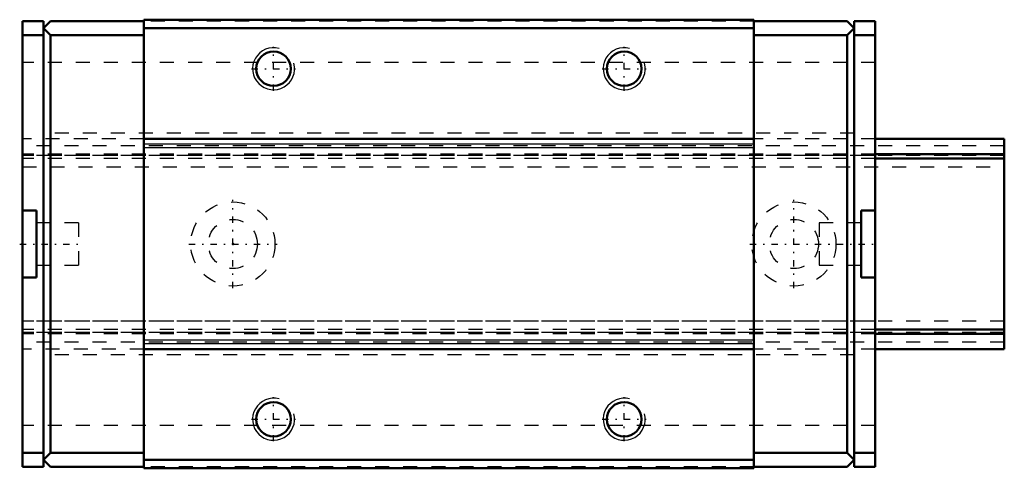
# Model space of a CAD drawing. Header units: millimetres. Extents: x -15.2 to 55, y -16 to 16.
import ezdxf

# ---------------------------------------------------------------- set-up
doc = ezdxf.new("R2010")
doc.units = ezdxf.units.MM
doc.linetypes.add('Center', pattern=[1.5, 0.45, -0.5, 0.05, -0.5])
doc.linetypes.add('Dashed', pattern=[2, 1, -1])
for name, color, linetype, lineweight in [('2d ConnectionPoints', 7, 'Continuous', 50), ('AM_0', 7, 'Continuous', 50), ('AM_4', 3, 'Continuous', 25), ('AM_5', 3, 'Continuous', 25), ('AM_7', 7, 'Center', 25), ('AM_9', 6, 'Dashed', 25)]:
    doc.layers.add(name, color=color, linetype=linetype, lineweight=lineweight)

# ---------------------------------------------------------------- blocks, each defined once
blk = doc.blocks.new('1_SRS15NSS1_Slider_0_in_SRS15NSS70LMG150W00001_4')
at = {"layer": 'AM_0'}
for p, q in [((-15, 15.9), (-15, -15.9)), ((-15, 15.9), (-13.5, 15.9)), ((-13, 15.9), (-13.5, 15.4)), ((-13.5, -15.9), (-13.5, 15.9)), ((-13, 15.9), (-6.35, 15.9)), ((37.15, 16), (-6.35, 16)), ((-6.35, 16), (-6.35, -16)), ((37.15, 16), (37.15, -16)), ((43.8, 15.9), (37.15, 15.9)), ((43.8, 15.9), (44.3, 15.4)), ((44.3, -15.9), (44.3, 15.9)), ((45.8, 15.9), (44.3, 15.9)), ((45.8, 15.9), (45.8, -15.9)), ((-15, 14.9), (-13.5, 14.9)), ((-13.5, 15.4), (-13, 14.9)), ((-13, 14.9), (-6.35, 14.9)), ((-13, 14.9), (-13, -14.9)), ((37.15, 15.4), (-6.35, 15.4)), ((43.8, 14.9), (37.15, 14.9)), ((44.3, 15.4), (43.8, 14.9)), ((43.8, 14.9), (43.8, -14.9)), ((45.8, 14.9), (44.3, 14.9)), ((37.15, 7.5), (-6.35, 7.5)), ((-15, 2.4), (-14, 2.4)), ((-14, -2.4), (-14, 2.4)), ((44.8, 2.4), (45.8, 2.4)), ((44.8, 2.4), (44.8, -2.4)), ((-14, -2.4), (-15, -2.4)), ((45.8, -2.4), (44.8, -2.4)), ((37.15, -7.5), (-6.35, -7.5)), ((-15, -14.9), (-13.5, -14.9)), ((-13, -14.9), (-13.5, -15.4)), ((-13.5, -15.4), (-13, -15.9)), ((-13, -14.9), (-6.35, -14.9)), ((37.15, -15.4), (-6.35, -15.4)), ((43.8, -14.9), (37.15, -14.9)), ((43.8, -14.9), (44.3, -15.4)), ((44.3, -15.4), (43.8, -15.9)), ((45.8, -14.9), (44.3, -14.9)), ((-15, -15.9), (-13.5, -15.9)), ((-13, -15.9), (-6.35, -15.9)), ((37.15, -16), (-6.35, -16)), ((43.8, -15.9), (37.15, -15.9)), ((45.8, -15.9), (44.3, -15.9))]:
    blk.add_line(p, q, dxfattribs=at)
for centre in [(2.9, 12.5), (27.9, 12.5), (2.9, -12.5), (27.9, -12.5)]:
    blk.add_circle(centre, 1.23, dxfattribs=at)
at = {"layer": 'AM_4'}
for p, q in [((37.15, 7.119), (-6.35, 7.119)), ((37.15, 6.862), (-6.35, 6.862)), ((37.15, -6.862), (-6.35, -6.862)), ((37.15, -7.119), (-6.35, -7.119))]:
    blk.add_line(p, q, dxfattribs=at)
at = {"layer": 'AM_5'}
for centre in [(2.9, 12.5), (27.9, 12.5), (2.9, -12.5), (27.9, -12.5)]:
    blk.add_arc(centre, 1.5, 75, 15, dxfattribs=at)
at = {"layer": 'AM_7'}
for p, q in [((2.9, 10.925), (2.9, 14.075)), ((27.9, 10.925), (27.9, 14.075)), ((1.325, 12.5), (4.475, 12.5)), ((26.325, 12.5), (29.475, 12.5)), ((-15.2, 0), (-10.8, 0)), ((36.85, 0), (46, 0)), ((2.9, -14.075), (2.9, -10.925)), ((27.9, -14.075), (27.9, -10.925)), ((1.325, -12.5), (4.475, -12.5)), ((26.325, -12.5), (29.475, -12.5))]:
    blk.add_line(p, q, dxfattribs=at)
at = {"layer": 'AM_9'}
for p, q in [((37.15, 15.9), (-6.35, 15.9)), ((45.8, 12.94), (-15, 12.94)), ((44.3, 7.9), (-13.5, 7.9)), ((-6.35, 7.5), (-15, 7.5)), ((45.8, 7.5), (37.15, 7.5)), ((45.8, 6.4), (-15, 6.4)), ((45.8, 6.323), (-15, 6.323)), ((45.8, 6.1), (-15, 6.1)), ((-15, 5.5), (45.8, 5.5)), ((-11, 1.5), (-14, 1.5)), ((-11, 1.5), (-11, -1.5)), ((41.8, 1.5), (41.8, -1.5)), ((44.8, 1.5), (41.8, 1.5)), ((-14, -1.5), (-11, -1.5)), ((41.8, -1.5), (44.8, -1.5)), ((45.8, -5.5), (-15, -5.5)), ((45.8, -6.1), (-15, -6.1)), ((45.8, -6.323), (-15, -6.323)), ((45.8, -6.4), (-15, -6.4)), ((-6.35, -7.5), (-15, -7.5)), ((45.8, -7.5), (37.15, -7.5)), ((44.3, -7.9), (-13.5, -7.9)), ((45.8, -12.94), (-15, -12.94)), ((37.15, -15.9), (-6.35, -15.9))]:
    blk.add_line(p, q, dxfattribs=at)
blk = doc.blocks.new('2_SRS15N7015_Track_0_in_SRS15NSS70LMG150W00001_4')
at = {"layer": 'AM_0'}
for p, q in [((55, 7.5), (45.8, 7.5)), ((55, 7.5), (55, -7.5)), ((55, 6.4), (45.8, 6.4)), ((55, 6.1), (45.8, 6.1)), ((55, -6.1), (45.8, -6.1)), ((55, -6.4), (45.8, -6.4)), ((55, -7.5), (45.8, -7.5))]:
    blk.add_line(p, q, dxfattribs=at)
at = {"layer": 'AM_7'}
for p, q in [((0, -3.15), (0, 3.15)), ((40, -3.15), (40, 3.15)), ((-3.15, 0), (3.15, 0))]:
    blk.add_line(p, q, dxfattribs=at)
at = {"layer": 'AM_9'}
for p, q in [((-6.35, 7.5), (-15, 7.5)), ((45.8, 7.5), (37.15, 7.5)), ((55, 7), (-15, 7)), ((45.8, 6.4), (-15, 6.4)), ((55, 6.323), (-15, 6.323)), ((45.8, 6.1), (-15, 6.1)), ((-15, 5.5), (55, 5.5)), ((55, -5.5), (-15, -5.5)), ((45.8, -6.1), (-15, -6.1)), ((55, -6.323), (-15, -6.323)), ((45.8, -6.4), (-15, -6.4)), ((55, -7), (-15, -7)), ((-6.35, -7.5), (-15, -7.5)), ((45.8, -7.5), (37.15, -7.5))]:
    blk.add_line(p, q, dxfattribs=at)
for centre, radius in [((0, 0), 3), ((40, 0), 3), ((0, 0), 1.75), ((40, 0), 1.75)]:
    blk.add_circle(centre, radius, dxfattribs=at)

msp = doc.modelspace()

# ---------------------------------------------------------------- linework, layer by layer
at = {"layer": '2d ConnectionPoints'}
for p in [(-15, 0), (0, 0), (0, 0)]:
    msp.add_point(p, dxfattribs=at)

# ---------------------------------------------------------------- block references
for name in ['1_SRS15NSS1_Slider_0_in_SRS15NSS70LMG150W00001_4', '2_SRS15N7015_Track_0_in_SRS15NSS70LMG150W00001_4']:
    msp.add_blockref(name, (0, 0))

doc.saveas('drawing.dxf')
